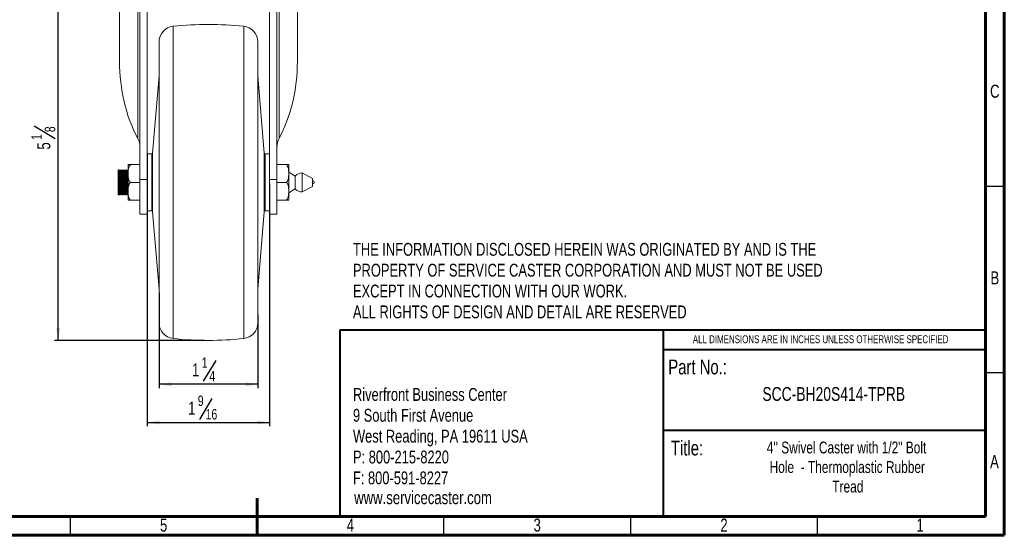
# Model space of a CAD drawing. Header units: inches. Extents: x 0.6 to 16.3, y 0.2 to 11.5.
# Tile 2 of 6: x 6 to 16.3, y 0.2 to 5.6. Entities that reach past the tile are written whole.
import ezdxf

# ---------------------------------------------------------------- set-up
doc = ezdxf.new("R2010")
doc.units = ezdxf.units.IN
doc.header["$MEASUREMENT"] = 0
doc.layers.add('FORMAT', color=7, linetype='Continuous')
doc.styles.add('SLDTEXTSTYLE0', font='TXT', dxfattribs={"width": 0.75})
doc.dimstyles.new('SLDDIMSTYLE0', dxfattribs={"dimtxt": 0.137795, "dimasz": 0.13, "dimexe": 0, "dimexo": 0.0625, "dimgap": 0.034449, "dimtad": 1, "dimdec": 6, "dimlfac": 1.2, "dimrnd": 1e-09, "dimzin": 12, "dimdsep": 46, "dimlunit": 5, "dimtxsty": 'SLDTEXTSTYLE0', "dimsah": 1, "dimcen": 0.09, "dimadec": 0, "dimazin": 3, "dimtfac": 1, "dimtofl": 0, "dimtmove": 0, "dimatfit": 3, "dimfxl": 0, "dimfrac": 2, "dimtolj": 1, "dimtzin": 12, "dimarcsym": 0})

# ---------------------------------------------------------------- blocks, each defined once
blk = doc.blocks.new('SW_NOTE_0')
at = {"layer": 'FORMAT', "color": 0, "char_height": 0.13542, "attachment_point": 1, "style": 'SLDTEXTSTYLE0'}
for s, insert in [('Riverfront Business Center', (0, 0.175)), ('9 South First Avenue', (0, -0.045)), ('West Reading, PA 19611 USA', (0, -0.265)), ('P: 800-215-8220', (0, -0.485)), ('F: 800-591-8227', (0, -0.705))]:
    blk.add_mtext(s, dxfattribs=dict(at, insert=insert))
blk = doc.blocks.new('SW_NOTE_1')
at = {"layer": 'FORMAT', "color": 0, "char_height": 0.125, "attachment_point": 2, "style": 'SLDTEXTSTYLE0'}
for s, insert in [('4\'\' Swivel Caster with 1/2" Bolt', (1.154, 0.161)), ('Hole  - Thermoplastic Rubber', (1.162, -0.045)), ('Tread', (1.168, -0.251))]:
    blk.add_mtext(s, dxfattribs=dict(at, insert=insert))
blk = doc.blocks.new('SW_NOTE_2')
at = {"layer": 'FORMAT', "color": 0, "char_height": 0.13542, "attachment_point": 1, "style": 'SLDTEXTSTYLE0'}
for s, insert in [('THE INFORMATION DISCLOSED HEREIN WAS ORIGINATED BY AND IS THE', (0, 0.175)), ('PROPERTY OF SERVICE CASTER CORPORATION AND MUST NOT BE USED', (0, -0.045)), ('EXCEPT IN CONNECTION WITH OUR WORK.', (0, -0.265)), ('ALL RIGHTS OF DESIGN AND DETAIL ARE RESERVED', (0, -0.485))]:
    blk.add_mtext(s, dxfattribs=dict(at, insert=insert))
blk = doc.blocks.new('_D_1')
at = {"layer": 'FORMAT'}
for p, q in [((7.43, 2.755), (7.43, 1.75)), ((8.472, 2.526), (8.472, 1.75)), ((8.028, 2.042), (7.895, 1.822)), ((8.472, 1.79), (7.43, 1.79))]:
    blk.add_line(p, q, dxfattribs=at)
for points in [[(7.43, 1.79), (7.56, 1.77), (7.56, 1.81)], [(8.472, 1.79), (8.342, 1.81), (8.342, 1.77)]]:
    blk.add_solid(points, dxfattribs=at)
at = {"layer": 'FORMAT', "attachment_point": 1, "style": 'SLDTEXTSTYLE0'}
for s, insert, char_height in [('1', (7.778, 2.011), 0.138), ('1', (7.88, 2.074), 0.11), ('4', (7.961, 1.932), 0.11)]:
    blk.add_mtext(s, dxfattribs=dict(at, insert=insert, char_height=char_height))
blk = doc.blocks.new('_D_2')
at = {"layer": 'FORMAT'}
for p, q in [((7.306, 3.909), (7.306, 1.347)), ((8.595, 3.909), (8.595, 1.347)), ((7.987, 1.64), (7.855, 1.419)), ((7.306, 1.387), (8.595, 1.387))]:
    blk.add_line(p, q, dxfattribs=at)
for points in [[(7.306, 1.387), (7.436, 1.367), (7.436, 1.407)], [(8.595, 1.387), (8.465, 1.407), (8.465, 1.367)]]:
    blk.add_solid(points, dxfattribs=at)
at = {"layer": 'FORMAT', "attachment_point": 1, "style": 'SLDTEXTSTYLE0'}
for s, insert, char_height in [('9', (7.839, 1.671), 0.11), ('1', (7.737, 1.608), 0.138), ('16', (7.921, 1.529), 0.1102)]:
    blk.add_mtext(s, dxfattribs=dict(at, insert=insert, char_height=char_height))
blk = doc.blocks.new('_D_3')
at = {"layer": 'FORMAT'}
for p, q in [((7.703, 6.524), (6.329, 6.524)), ((6.368, 2.253), (6.368, 6.524)), ((6.116, 4.515), (6.336, 4.383)), ((7.911, 2.253), (6.329, 2.253))]:
    blk.add_line(p, q, dxfattribs=at)
for points in [[(6.368, 6.524), (6.348, 6.394), (6.388, 6.394)], [(6.368, 2.253), (6.388, 2.383), (6.348, 2.383)]]:
    blk.add_solid(points, dxfattribs=at)
at = {"layer": 'FORMAT', "attachment_point": 1, "rotation": 90, "style": 'SLDTEXTSTYLE0'}
for s, insert, char_height in [('8', (6.226, 4.449), 0.11), ('1', (6.084, 4.368), 0.11), ('5', (6.147, 4.266), 0.138)]:
    blk.add_mtext(s, dxfattribs=dict(at, insert=insert, char_height=char_height))

msp = doc.modelspace()

# ---------------------------------------------------------------- linework, layer by layer
at = {"color": 7, "linetype": 'Continuous', "lineweight": 60}
for p, q in [((16.33858268, 11.49606299), (16.33858268, 0.19685039)), ((16.14173228, 11.2992126), (16.14173228, 0.39370079)), ((16.14173228, 2.56889764), (16.14173228, 0.39370079)), ((8.46456693, 0.19685039), (8.46456693, 0.59055118)), ((16.14173228, 0.39370079), (0.78740157, 0.39370079)), ((16.14173228, 0.39370079), (8.77165354, 0.39370079)), ((16.33858268, 0.19685039), (0.59055118, 0.19685039))]:
    msp.add_line(p, q, dxfattribs=at)
at = {"color": 7, "linetype": 'Continuous', "lineweight": 15}
for p, q in [((7.01335428, 6.35714776), (7.01335428, 5.19806659)), ((8.88835424, 5.19806659), (8.88835424, 6.35714776)), ((7.20685426, 4.38343335), (7.20685426, 6.3154811)), ((7.22835425, 6.3154811), (7.22835425, 3.94869955)), ((7.30647926, 6.27902276), (7.30647926, 3.94869955)), ((8.59522926, 3.94869955), (8.59522926, 6.27902276)), ((8.67335427, 3.94869955), (8.67335427, 6.3154811)), ((8.69485425, 6.3154811), (8.69485425, 4.38343335)), ((7.43002091, 3.91964767), (7.43002091, 5.40072091)), ((8.47168761, 5.40072091), (8.47168761, 3.91964767)), ((7.43002091, 5.04464769), (7.36294142, 4.2285483)), ((8.53876709, 4.2285483), (8.47168761, 5.04464769)), ((7.35463609, 4.22089776), (7.30814592, 4.22089776)), ((8.59356259, 4.22089776), (8.54707242, 4.22089776)), ((7.00269075, 4.05089766), (6.99835424, 4.05089766)), ((6.99835424, 4.05089766), (6.99835424, 3.78839767)), ((7.02005851, 4.05089766), (7.01783293, 4.05089766)), ((7.03741454, 4.05089766), (7.03525875, 4.05089766)), ((7.05477546, 4.05089766), (7.05260781, 4.05089766)), ((7.07213998, 4.05089766), (7.06989405, 4.05089766)), ((7.0894987, 4.05089766), (7.08733068, 4.05089766)), ((7.10335426, 3.91964767), (7.10335426, 4.09572948)), ((7.13412439, 4.10714759), (7.22835425, 4.10714759)), ((8.76758413, 4.10714759), (8.67335427, 4.10714759)), ((8.79835426, 3.91964767), (8.79835426, 4.09572948)), ((7.01246017, 4.04150084), (7.00817926, 4.04150084)), ((7.02982127, 4.04150084), (7.02554036, 4.04150084)), ((7.04718237, 4.04150084), (7.04290146, 4.04150084)), ((7.06454347, 4.04150084), (7.06026256, 4.04150084)), ((7.08190463, 4.04150084), (7.07762366, 4.04150084)), ((7.09926573, 4.04150084), (7.09498482, 4.04150084)), ((7.22835425, 3.94869955), (7.22835425, 3.58631436)), ((7.22835425, 3.94869955), (7.30647926, 3.94869955)), ((7.30647926, 3.94869955), (7.30647926, 3.58631436)), ((8.59522926, 3.94869955), (8.67335427, 3.94869955)), ((8.59522926, 3.58631436), (8.59522926, 3.94869955)), ((8.67335427, 3.58631436), (8.67335427, 3.94869955)), ((8.86502094, 3.98631447), (8.79835426, 4.02790084)), ((8.86502094, 3.91964767), (8.86502094, 3.98631447)), ((9.04835423, 3.96131445), (8.93955651, 4.01964776)), ((8.93955651, 3.91964767), (8.93955651, 4.01964776)), ((9.04835423, 3.91964767), (9.04835423, 3.96131445)), ((7.10335426, 3.7435661), (7.10335426, 3.91964767)), ((7.13338171, 3.91964767), (7.22835425, 3.91964767)), ((7.43002091, 2.43857442), (7.43002091, 3.91964767)), ((8.47168761, 3.91964767), (8.47168761, 2.43857442)), ((8.7683268, 3.91964767), (8.67335427, 3.91964767)), ((8.79835426, 3.7435661), (8.79835426, 3.91964767)), ((8.79835426, 3.81139474), (8.86502094, 3.8529811)), ((8.86502094, 3.8529811), (8.86502094, 3.91964767)), ((8.93955651, 3.81964758), (8.93955651, 3.91964767)), ((8.93955651, 3.81964758), (9.04835423, 3.87798113)), ((9.04835423, 3.87798113), (9.04835423, 3.91964767)), ((6.99835424, 3.78839767), (7.01137589, 3.78839767)), ((7.01680041, 3.7977945), (7.02108138, 3.7977945)), ((7.02657215, 3.78839767), (7.02873246, 3.78839767)), ((7.03416157, 3.7977945), (7.03844248, 3.7977945)), ((7.0439272, 3.78839767), (7.04609986, 3.78839767)), ((7.05152267, 3.7977945), (7.05580358, 3.7977945)), ((7.06128702, 3.78839767), (7.06345711, 3.78839767)), ((7.06888377, 3.7977945), (7.07316468, 3.7977945)), ((7.07872041, 3.78839767), (7.08081974, 3.78839767)), ((7.08624487, 3.7977945), (7.09052578, 3.7977945)), ((7.09601056, 3.78839767), (7.09818224, 3.78839767)), ((7.13412439, 3.73214774), (7.22835425, 3.73214774)), ((8.76758413, 3.73214774), (8.67335427, 3.73214774)), ((7.22835425, 3.58631436), (7.30647926, 3.58631436)), ((7.30814592, 3.61839781), (7.35463609, 3.61839781)), ((7.36294142, 3.61074728), (7.43002091, 2.79464764)), ((8.47168761, 2.79464764), (8.53876709, 3.61074728)), ((8.54707242, 3.61839781), (8.59356259, 3.61839781)), ((8.59522926, 3.58631436), (8.67335427, 3.58631436))]:
    msp.add_line(p, q, dxfattribs=at)
at = {"color": 8, "linetype": 'Continuous', "lineweight": 15}
for p, q in [((7.5789249, 5.5664384), (7.5789249, 2.27285718)), ((8.32278361, 3.91964767), (8.32278361, 5.5664384)), ((7.30814592, 4.22089776), (7.30814592, 3.61839781)), ((7.35463609, 3.91964767), (7.35463609, 4.22089776)), ((7.36294142, 4.2285483), (7.36294142, 3.61074728)), ((8.53876709, 3.91964767), (8.53876709, 4.2285483)), ((8.54707242, 4.22089776), (8.54707242, 3.91964767)), ((8.59356259, 3.91964767), (8.59356259, 4.22089776)), ((7.35463609, 3.61839781), (7.35463609, 3.91964767)), ((8.32278361, 2.27285718), (8.32278361, 3.91964767)), ((8.53876709, 3.61074728), (8.53876709, 3.91964767)), ((8.54707242, 3.91964767), (8.54707242, 3.61839781)), ((8.59356259, 3.61839781), (8.59356259, 3.91964767))]:
    msp.add_line(p, q, dxfattribs=at)
at = {"color": 7, "linetype": 'Continuous', "lineweight": 30}
for p, q in [((16.33858268, 3.87795276), (16.14173228, 3.87795276)), ((16.33858268, 1.90944882), (16.14173228, 1.90944882)), ((6.49606299, 0.19685039), (6.49606299, 0.39370079)), ((10.43307087, 0.19685039), (10.43307087, 0.39370079)), ((12.4015748, 0.19685039), (12.4015748, 0.39370079)), ((14.37007874, 0.19685039), (14.37007874, 0.39370079))]:
    msp.add_line(p, q, dxfattribs=at)
at = {"color": 7, "linetype": 'Continuous', "lineweight": 40}
for p, q in [((9.33591247, 2.36343871), (16.14173228, 2.36343871)), ((9.33591247, 2.36343871), (9.33591247, 0.39370079)), ((12.74360818, 2.36343871), (12.74360818, 0.39370079)), ((12.74360818, 2.1586001), (16.14173228, 2.1586001)), ((12.74360818, 1.30774736), (16.14173228, 1.30774736))]:
    msp.add_line(p, q, dxfattribs=at)
at = {"color": 7, "linetype": 'Continuous', "lineweight": 15, "flags": 128}
for points in [[(7.30814592, 4.22089776), (7.3065202, 4.22073765), (7.30647926, 4.22072934)], [(8.59522926, 4.22072934), (8.59518831, 4.22073765), (8.59356259, 4.22089776)], [(7.30647926, 3.61856599), (7.3065202, 3.61855768), (7.30814592, 3.61839781)], [(8.59356259, 3.61839781), (8.59518831, 3.61855768), (8.59522926, 3.61856599)]]:
    msp.add_lwpolyline(points, dxfattribs=at)
at = {"color": 7, "linetype": 'Continuous', "lineweight": 15}
for centre, radius, start, end in [((7.59668759, 5.40072095), 0.16666667, 96.117982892, 180), ((7.95085426, 2.09651521), 3.48979917, 83.882017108, 96.117982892), ((8.30502092, 5.40072095), 0.16666667, 0, 83.882017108), ((7.35463611, 4.22923104), 0.00833333, 270, 355.301122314), ((8.5470724, 4.22923104), 0.00833333, 184.698877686, 270), ((7.14502092, 4.09572941), 0.04166667, 164.074837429, 180), ((8.75668759, 4.09572941), 0.04166667, 0, 15.933964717), ((8.93955652, 3.91964771), 0.1, 90, 138.189685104), ((8.93955652, 3.91964771), 0.1, 221.810314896, 270), ((9.04835426, 3.91964771), 0.01659717, 0, 90), ((9.04835426, 3.91964771), 0.01659717, 270, 0), ((7.14502092, 3.74356601), 0.04166667, 180, 195.934926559), ((8.75668759, 3.74356601), 0.04166667, 344.0740688, 0), ((7.35463611, 3.61006438), 0.00833333, 4.698877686, 90), ((8.5470724, 3.61006438), 0.00833333, 90, 175.301122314), ((7.59668759, 2.43857447), 0.16666667, 180, 263.882017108), ((8.30502092, 2.43857447), 0.16666667, 276.117982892, 0), ((7.95085426, 5.74278021), 3.48979917, 263.882017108, 276.117982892)]:
    msp.add_arc(centre, radius, start, end, dxfattribs=at)
for centre, major_axis, start_param, end_param in [((7.95085426, 5.1980665), (0, 1.33888876), 1.5707963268, 2.2248895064), ((7.95085426, 5.1980665), (0, 1.33888876), 4.0582958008, 4.7123889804), ((7.12418759, 4.29291843), (0, 0.14876542), 4.7123889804, 5.36648216), ((8.77752092, 4.29291843), (0, 0.14876542), 0.9167031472, 1.5707963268)]:
    msp.add_ellipse(centre, major_axis=major_axis, ratio=0.7002075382, start_param=start_param, end_param=end_param, dxfattribs=at)
for points, knots in [([(7.00280772, 4.04884386), (7.00307262, 4.04819841), (7.00369456, 4.04668299), (7.0045323, 4.02335903), (7.00562622, 3.98553016), (7.00670789, 3.93772434), (7.00764269, 3.88766755), (7.00876335, 3.84179657), (7.00980022, 3.80775837), (7.01061322, 3.78931749), (7.0111744, 3.7903983), (7.01137589, 3.79078636)], [0, 0, 0, 0, 0.087771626, 0.2060753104, 0.3287265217, 0.451087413, 0.5694987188, 0.6928272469, 0.8140084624, 0.9332209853, 1, 1, 1, 1]), ([(7.00824263, 4.04139108), (7.00733694, 4.04295843), (7.00552548, 4.04609325), (7.00371423, 4.0492282), (7.00280858, 4.05079573)], [0, 0, 0, 0, 0.4999806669, 1, 1, 1, 1]), ([(7.01777146, 4.05079573), (7.0168658, 4.0492282), (7.01505455, 4.04609325), (7.01324309, 4.04295843), (7.0123374, 4.04139108)], [0, 0, 0, 0, 0.5000193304, 1, 1, 1, 1]), ([(7.017723, 4.05036673), (7.01787311, 4.05048506), (7.01822204, 4.05076011), (7.01878235, 4.04426855), (7.01926634, 4.03447757), (7.01962382, 4.0249876), (7.01984624, 4.01843823), (7.02027296, 4.00468026), (7.02090578, 3.98033507), (7.02173681, 3.94291673), (7.02256626, 3.90343087), (7.02339338, 3.86539627), (7.02421825, 3.83204963), (7.02504087, 3.80670168), (7.02582574, 3.790888), (7.02633524, 3.78963696), (7.02657215, 3.78905522)], [0, 0, 0, 0, 0.05085567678, 0.11821212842, 0.1893208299, 0.21390661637, 0.23891180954, 0.26433579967, 0.35782319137, 0.45131036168, 0.54479758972, 0.63828443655, 0.73177089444, 0.82525747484, 0.91874411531, 1, 1, 1, 1]), ([(7.02005851, 4.05005018), (7.02009447, 4.0503265), (7.02048901, 4.05335817), (7.02124145, 4.0414881), (7.0221792, 4.01461318), (7.02330662, 3.97267208), (7.02432657, 3.92370061), (7.02530446, 3.87414625), (7.02643876, 3.83068751), (7.02740392, 3.80102728), (7.02818205, 3.78707811), (7.02863702, 3.78969153), (7.02873246, 3.79023978)], [0, 0, 0, 0, 0.01208355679, 0.13257565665, 0.2496647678, 0.37156275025, 0.4907772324, 0.60886740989, 0.73091670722, 0.84869860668, 0.96825929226, 1, 1, 1, 1]), ([(7.02560373, 4.04139108), (7.02469804, 4.04295843), (7.02288658, 4.04609325), (7.02107533, 4.0492282), (7.02016967, 4.05079573)], [0, 0, 0, 0, 0.4999806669, 1, 1, 1, 1]), ([(7.03513256, 4.05079573), (7.0342269, 4.0492282), (7.03241565, 4.04609325), (7.03060419, 4.04295843), (7.0296985, 4.04139108)], [0, 0, 0, 0, 0.5000193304, 1, 1, 1, 1]), ([(7.03525875, 4.04845691), (7.03541466, 4.04903817), (7.03588931, 4.05080781), (7.03663926, 4.03632855), (7.03746769, 4.01239918), (7.03817121, 3.98491121), (7.03874963, 3.95927455), (7.03914213, 3.94076577), (7.03938343, 3.92916374), (7.03950986, 3.92303873), (7.03961629, 3.91784817), (7.03970285, 3.91359992), (7.03997201, 3.9001631), (7.040455, 3.87637831), (7.04119793, 3.84400688), (7.04201846, 3.81500663), (7.04291656, 3.79470984), (7.04356576, 3.78726525), (7.04390982, 3.78853404), (7.0439272, 3.78859811)], [0, 0, 0, 0, 0.0536438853, 0.1633166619, 0.2588766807, 0.3402756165, 0.4074735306, 0.4604363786, 0.4776398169, 0.4925566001, 0.505186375, 0.5155280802, 0.5235824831, 0.6034790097, 0.6905039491, 0.7846464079, 0.8858952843, 0.994237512, 1, 1, 1, 1]), ([(7.03753059, 4.04892037), (7.03771555, 4.04886052), (7.03821986, 4.04869734), (7.03894742, 4.03247019), (7.03985288, 4.00357546), (7.04084972, 3.9645094), (7.04173718, 3.92080092), (7.04261334, 3.87696314), (7.04361004, 3.83756785), (7.04452473, 3.80795239), (7.04529664, 3.79048505), (7.04585796, 3.79007381), (7.04609986, 3.78989659)], [0, 0, 0, 0, 0.0613047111, 0.1671493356, 0.2742654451, 0.3841920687, 0.4908134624, 0.5971127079, 0.7070175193, 0.8144237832, 0.9200282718, 1, 1, 1, 1]), ([(7.04296489, 4.04139108), (7.04205918, 4.04295843), (7.04024767, 4.04609324), (7.03843643, 4.04922819), (7.03753077, 4.05079573)], [0, 0, 0, 0, 0.4999820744, 1, 1, 1, 1]), ([(7.05249372, 4.05079573), (7.05158803, 4.0492282), (7.04977674, 4.04609327), (7.04796529, 4.04295843), (7.0470596, 4.04139108)], [0, 0, 0, 0, 0.5000207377, 1, 1, 1, 1]), ([(7.05249408, 4.05061509), (7.05264418, 4.05063565), (7.05308177, 4.05069559), (7.05379906, 4.04141088), (7.05463257, 4.02043339), (7.05544655, 3.99056214), (7.05624021, 3.95480121), (7.05687274, 3.92325226), (7.05734819, 3.89933568), (7.05781255, 3.87687451), (7.05843375, 3.84911495), (7.05924147, 3.81919022), (7.06012761, 3.79765189), (7.06082008, 3.78689542), (7.06121562, 3.78938265), (7.06128702, 3.78983157)], [0, 0, 0, 0, 0.0491156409, 0.1431938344, 0.2367807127, 0.3298760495, 0.4224801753, 0.5145927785, 0.5554369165, 0.595282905, 0.6800975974, 0.7719438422, 0.8708094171, 0.9766823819, 1, 1, 1, 1]), ([(7.05489126, 4.04937039), (7.05513825, 4.04867757), (7.05570266, 4.04709436), (7.05646299, 4.02789419), (7.0573686, 3.99792382), (7.05828304, 3.96095668), (7.0590728, 3.92223638), (7.05984015, 3.88328399), (7.06071507, 3.84725147), (7.0615724, 3.81757516), (7.06230533, 3.79765956), (7.06296266, 3.7880163), (7.06335327, 3.78940788), (7.06345711, 3.78977779)], [0, 0, 0, 0, 0.08176297, 0.1868409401, 0.2948899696, 0.3926201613, 0.4873503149, 0.5814207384, 0.6789981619, 0.7758256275, 0.8689494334, 0.9651643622, 1, 1, 1, 1]), ([(7.06032599, 4.04139108), (7.0594203, 4.04295843), (7.05760885, 4.04609327), (7.05579756, 4.0492282), (7.05489187, 4.05079573)], [0, 0, 0, 0, 0.49997925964, 1, 1, 1, 1]), ([(7.06985482, 4.05079573), (7.06894916, 4.04922819), (7.06713792, 4.04609324), (7.06532641, 4.04295843), (7.0644207, 4.04139108)], [0, 0, 0, 0, 0.5000179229, 1, 1, 1, 1]), ([(7.06978313, 4.04948577), (7.06987786, 4.05002053), (7.07024536, 4.05209518), (7.0708901, 4.04380611), (7.07171702, 4.02522618), (7.0725488, 3.9966173), (7.07338396, 3.96149957), (7.07401545, 3.93228532), (7.07446354, 3.91154074), (7.07484622, 3.89392428), (7.07536559, 3.87058491), (7.07598392, 3.84521365), (7.0767576, 3.8174746), (7.07766946, 3.79585722), (7.07838177, 3.7858256), (7.07871896, 3.78841979), (7.07872041, 3.78843092)], [0, 0, 0, 0, 0.0324241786, 0.1257933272, 0.2191632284, 0.3125326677, 0.4059030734, 0.4992733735, 0.5226966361, 0.555439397, 0.626791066, 0.6955585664, 0.7617402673, 0.8857332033, 0.9995098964, 1, 1, 1, 1]), ([(7.07225273, 4.05041929), (7.07252475, 4.04908795), (7.07307725, 4.04638386), (7.0737985, 4.02846584), (7.07462475, 4.00162939), (7.07550311, 3.96699925), (7.07631908, 3.92858014), (7.07706502, 3.88946739), (7.07793395, 3.85273746), (7.07880183, 3.82181801), (7.07954607, 3.80019132), (7.08022991, 3.78884914), (7.08066796, 3.78963105), (7.08081974, 3.78990197)], [0, 0, 0, 0, 0.0904309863, 0.1836736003, 0.2794182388, 0.3771813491, 0.472620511, 0.5660425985, 0.6632765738, 0.760470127, 0.8538417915, 0.9493593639, 1, 1, 1, 1]), ([(7.07768709, 4.04139108), (7.0767814, 4.04295843), (7.07496994, 4.04609325), (7.07315869, 4.0492282), (7.07225303, 4.05079573)], [0, 0, 0, 0, 0.4999806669, 1, 1, 1, 1]), ([(7.08721592, 4.05079573), (7.08631026, 4.0492282), (7.08449901, 4.04609325), (7.08268755, 4.04295843), (7.08178186, 4.04139108)], [0, 0, 0, 0, 0.5000193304, 1, 1, 1, 1]), ([(7.08733068, 4.05059724), (7.08734276, 4.05069932), (7.08750561, 4.05207548), (7.08781265, 4.04907512), (7.08838694, 4.04345945), (7.08908767, 4.02820046), (7.08990791, 4.0010326), (7.09070779, 3.96682451), (7.0913602, 3.93506356), (7.09184808, 3.91046999), (7.0923109, 3.88747763), (7.09291158, 3.85947432), (7.09369393, 3.82846421), (7.09455434, 3.80289286), (7.09532574, 3.79125108), (7.09581907, 3.78779259), (7.09599823, 3.78849595), (7.09601056, 3.78854434)], [0, 0, 0, 0, 0.0040041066, 0.0539804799, 0.1017425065, 0.1966237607, 0.2910046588, 0.384884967, 0.4782638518, 0.5246416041, 0.5638076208, 0.6473402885, 0.7379940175, 0.8357580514, 0.9406195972, 0.9959151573, 1, 1, 1, 1]), ([(7.08961364, 4.04973241), (7.08983929, 4.0490701), (7.09034755, 4.04757829), (7.09104186, 4.03192436), (7.09184476, 4.00659479), (7.0927226, 3.97294413), (7.09355984, 3.93492407), (7.0942941, 3.89572236), (7.0951527, 3.85838532), (7.0960272, 3.82627396), (7.09679193, 3.80301021), (7.09749723, 3.78975981), (7.09798237, 3.78972234), (7.09818224, 3.7897069)], [0, 0, 0, 0, 0.0748344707, 0.168561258, 0.2635966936, 0.3613327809, 0.4574358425, 0.55053611, 0.6473703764, 0.744875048, 0.8388223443, 0.9335973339, 1, 1, 1, 1]), ([(7.09504819, 4.04139108), (7.0941425, 4.04295843), (7.09233104, 4.04609325), (7.09051979, 4.0492282), (7.08961413, 4.05079573)], [0, 0, 0, 0, 0.4999806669, 1, 1, 1, 1]), ([(7.10457702, 4.05079573), (7.10367136, 4.0492282), (7.10186011, 4.04609325), (7.10004865, 4.04295843), (7.09914296, 4.04139108)], [0, 0, 0, 0, 0.5000193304, 1, 1, 1, 1]), ([(7.13338168, 3.91964771), (7.12909959, 3.92180543), (7.1256675, 3.92481442), (7.11985867, 3.93165972), (7.1175994, 3.93537694), (7.1138315, 3.94315411), (7.11234826, 3.94720354), (7.10995358, 3.95530864), (7.10902942, 3.95940072), (7.1067915, 3.97175429), (7.1059979, 3.98009529), (7.10502052, 3.99684799), (7.10484237, 4.00521772), (7.10485439, 4.02194931), (7.10504481, 4.03031117), (7.10605726, 4.04702141), (7.10687636, 4.05540043), (7.10997559, 4.07198059), (7.11224913, 4.0802542), (7.11799027, 4.09172652), (7.12029949, 4.09541079), (7.126234, 4.10214953), (7.12979375, 4.10512123), (7.1341244, 4.10714771)], [0, 0, 0, 0, 0.0625, 0.0625, 0.125, 0.125, 0.1875, 0.1875, 0.25, 0.25, 0.375, 0.375, 0.5, 0.5, 0.625, 0.625, 0.75, 0.75, 0.875, 0.875, 0.9375, 0.9375, 1, 1, 1, 1]), ([(7.13412439, 4.10714759), (7.13218519, 4.10714759), (7.12635777, 4.10714759), (7.11716097, 4.10714759), (7.1090834, 4.10714759), (7.10541806, 4.10714759), (7.10511494, 4.10714759), (7.10496305, 4.10714759)], [0, 0, 0, 0, 0.05971961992, 0.17946191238, 0.39577221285, 0.6972287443, 1, 1, 1, 1]), ([(8.76832683, 3.91964771), (8.77260893, 3.92180543), (8.77604101, 3.92481442), (8.78184985, 3.93165972), (8.78410912, 3.93537694), (8.78787701, 3.94315411), (8.78936026, 3.94720354), (8.79175493, 3.95530864), (8.7926791, 3.95940072), (8.79491701, 3.97175429), (8.79571061, 3.98009529), (8.796688, 3.99684799), (8.79686614, 4.00521772), (8.79685412, 4.02194931), (8.7966637, 4.03031117), (8.79565126, 4.04702141), (8.79483215, 4.05540043), (8.79173292, 4.07198059), (8.78945938, 4.0802542), (8.78371824, 4.09172652), (8.78140903, 4.09541079), (8.77547451, 4.10214953), (8.77191476, 4.10512123), (8.76758412, 4.10714771)], [0, 0, 0, 0, 0.0625, 0.0625, 0.125, 0.125, 0.1875, 0.1875, 0.25, 0.25, 0.375, 0.375, 0.5, 0.5, 0.625, 0.625, 0.75, 0.75, 0.875, 0.875, 0.9375, 0.9375, 1, 1, 1, 1]), ([(8.76758413, 4.10714759), (8.76952332, 4.10714759), (8.77535074, 4.10714759), (8.78454755, 4.10714759), (8.79262509, 4.10714759), (8.79629014, 4.10714759), (8.79659324, 4.10714759), (8.7967451, 4.10714759)], [0, 0, 0, 0, 0.059725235, 0.1794787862, 0.3958094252, 0.6972943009, 1, 1, 1, 1]), ([(7.00823548, 4.03958148), (7.00849954, 4.03898291), (7.00912062, 4.03757504), (7.00995759, 4.01593211), (7.01105165, 3.98081386), (7.01213319, 3.93643021), (7.01306799, 3.88995698), (7.01418878, 3.84737055), (7.01522552, 3.81576854), (7.01603851, 3.79864898), (7.01659976, 3.79965196), (7.01680127, 3.80001207)], [0, 0, 0, 0, 0.0875212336, 0.2058565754, 0.3285417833, 0.4509367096, 0.5693805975, 0.6927429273, 0.8139579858, 0.9332025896, 1, 1, 1, 1]), ([(7.01245638, 4.04019674), (7.01276166, 4.03957161), (7.01342459, 4.03821411), (7.0142985, 4.01600612), (7.01539169, 3.98079431), (7.01647354, 3.93643323), (7.01740835, 3.88996348), (7.0185288, 3.84734012), (7.01956652, 3.81588029), (7.02034058, 3.79910037), (7.02085931, 3.79985797), (7.02101905, 3.80009127)], [0, 0, 0, 0, 0.1010337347, 0.2193987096, 0.3421146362, 0.464540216, 0.5830137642, 0.7064069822, 0.8276523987, 0.9469268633, 1, 1, 1, 1]), ([(7.0255975, 4.04135539), (7.02595693, 4.03907972), (7.02666754, 4.0345806), (7.02760488, 4.00729714), (7.02873184, 3.96901328), (7.02975191, 3.92337451), (7.03072975, 3.87741381), (7.03186419, 3.8370545), (7.03282919, 3.80951941), (7.03360763, 3.79656855), (7.03406281, 3.79899679), (7.03415846, 3.79950705)], [0, 0, 0, 0, 0.1213770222, 0.2399681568, 0.3634305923, 0.4841749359, 0.6037792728, 0.7273958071, 0.8466888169, 0.9677836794, 1, 1, 1, 1]), ([(7.02982353, 4.04071007), (7.02985969, 4.04096808), (7.03025448, 4.04378474), (7.03100705, 4.03276633), (7.03194483, 4.0078133), (7.03307224, 3.96887694), (7.03409218, 3.92340705), (7.03507011, 3.87741705), (7.03620429, 3.83700742), (7.03716991, 3.80969928), (7.03790719, 3.79679096), (7.03832072, 3.79877073), (7.03837495, 3.79903039)], [0, 0, 0, 0, 0.0123183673, 0.1344749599, 0.2531811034, 0.3767632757, 0.4976247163, 0.6173450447, 0.7410801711, 0.86048993, 0.9817022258, 1, 1, 1, 1]), ([(7.04296129, 4.03965139), (7.04314441, 4.03959398), (7.04364684, 4.03943646), (7.04437273, 4.0243888), (7.04527819, 3.99756738), (7.04627512, 3.96129736), (7.04716256, 3.9207185), (7.04803872, 3.88001909), (7.04903543, 3.84344436), (7.04995002, 3.81594972), (7.05072204, 3.79973302), (7.05128335, 3.79935098), (7.05152524, 3.79918635)], [0, 0, 0, 0, 0.0607402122, 0.1666484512, 0.2738290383, 0.3838220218, 0.4905070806, 0.5968702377, 0.7068426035, 0.8143121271, 0.9199799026, 1, 1, 1, 1]), ([(7.04718017, 4.03995817), (7.04740478, 4.03994835), (7.04794929, 4.03992454), (7.04871357, 4.02446965), (7.04961837, 3.99754506), (7.05061538, 3.96130367), (7.05150279, 3.92071552), (7.05237901, 3.88002498), (7.0533755, 3.84342336), (7.05429092, 3.81602486), (7.05502482, 3.80025195), (7.05554417, 3.79976849), (7.05574467, 3.79958185)], [0, 0, 0, 0, 0.0743595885, 0.1802627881, 0.2874378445, 0.3974261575, 0.50410614, 0.610464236, 0.7204312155, 0.8278958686, 0.9335586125, 1, 1, 1, 1]), ([(7.06031946, 4.04006768), (7.06056545, 4.03942576), (7.06112883, 4.03795564), (7.06188828, 4.02014277), (7.062794, 3.9923199), (7.06370843, 3.95799915), (7.06449811, 3.92205099), (7.06526545, 3.88588725), (7.06614047, 3.85243454), (7.06699779, 3.82488319), (7.06773063, 3.80639274), (7.06838818, 3.79743956), (7.068779, 3.79873262), (7.06888304, 3.79907684)], [0, 0, 0, 0, 0.08146424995, 0.18656814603, 0.29464425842, 0.39239947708, 0.48715330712, 0.5812474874, 0.67884953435, 0.77570130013, 0.86884817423, 0.96508687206, 1, 1, 1, 1]), ([(7.06454108, 4.040691), (7.06482801, 4.04000208), (7.06543289, 4.0385497), (7.06622902, 4.02020485), (7.06713413, 3.99230488), (7.06804868, 3.9580027), (7.06883843, 3.92205067), (7.06960577, 3.88588521), (7.07048072, 3.85244408), (7.07133798, 3.82484987), (7.07207108, 3.80651339), (7.07268753, 3.79768019), (7.0730369, 3.79867241), (7.0730996, 3.79885048)], [0, 0, 0, 0, 0.094887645, 0.2000426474, 0.3081713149, 0.4059740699, 0.5007739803, 0.5949138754, 0.69256233, 0.7894619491, 0.8826541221, 0.9789399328, 1, 1, 1, 1]), ([(7.07768043, 4.04103982), (7.07795166, 4.03980638), (7.07850336, 4.03729745), (7.07922379, 4.02067409), (7.08005009, 3.99576003), (7.08092841, 3.96360901), (7.08174447, 3.92794064), (7.08249043, 3.891628), (7.08335923, 3.85752795), (7.08422723, 3.82882235), (7.08497146, 3.80874367), (7.08565523, 3.79821334), (7.08609328, 3.7989396), (7.08624506, 3.79919124)], [0, 0, 0, 0, 0.0901912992, 0.1834577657, 0.2792278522, 0.3770171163, 0.4724818, 0.5659277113, 0.6631876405, 0.7604070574, 0.8538033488, 0.9493459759, 1, 1, 1, 1]), ([(7.08190506, 4.04117206), (7.08192332, 4.0412806), (7.08222806, 4.04309209), (7.08282726, 4.03641967), (7.08356372, 4.0210235), (7.08439049, 3.99566302), (7.0852687, 3.96363452), (7.08608471, 3.92793469), (7.08683064, 3.89162835), (7.08769961, 3.85753481), (7.08856736, 3.8287971), (7.08931199, 3.80883502), (7.08995561, 3.79855604), (7.09035226, 3.79907487), (7.0904629, 3.79921959)], [0, 0, 0, 0, 0.0061921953, 0.1033447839, 0.1966677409, 0.2924955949, 0.3903442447, 0.4858661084, 0.5793686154, 0.6766868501, 0.7739659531, 0.8674188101, 0.9630193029, 1, 1, 1, 1]), ([(7.09504233, 4.04040183), (7.09526684, 4.03978861), (7.09577397, 4.03840349), (7.09646721, 4.02388445), (7.09727023, 4.00036872), (7.09814768, 3.96913328), (7.09880324, 3.94152117), (7.09914161, 3.92561474), (7.09922307, 3.92178531)], [0, 0, 0, 0, 0.1527275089, 0.3449738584, 0.5399036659, 0.7403755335, 0.9374960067, 1, 1, 1, 1]), ([(7.09926426, 4.04100804), (7.0995294, 4.04033757), (7.1000776, 4.03895127), (7.10080779, 4.02393583), (7.10161072, 4.00035806), (7.10248655, 3.96912233), (7.10307093, 3.94473949), (7.10334189, 3.93210166), (7.10335426, 3.93152484)], [0, 0, 0, 0, 0.1848242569, 0.3821489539, 0.5822285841, 0.7879961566, 0.9903236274, 1, 1, 1, 1]), ([(7.1341244, 3.73214771), (7.12976838, 3.73418606), (7.12624882, 3.73713201), (7.12030839, 3.74387158), (7.11799134, 3.74755975), (7.11412078, 3.75530825), (7.11260449, 3.75933062), (7.11014643, 3.76740579), (7.10919518, 3.77148991), (7.10688778, 3.7838338), (7.10606303, 3.79220646), (7.10504654, 3.80892824), (7.10485591, 3.81727846), (7.104841, 3.83396658), (7.10501726, 3.84230448), (7.10597891, 3.85895979), (7.10675638, 3.86727748), (7.10973633, 3.88386499), (7.11191813, 3.89218033), (7.11758947, 3.9039038), (7.11986414, 3.90763131), (7.12557542, 3.91438318), (7.1290989, 3.91748965), (7.13338168, 3.91964771)], [0, 0, 0, 0, 0.0625, 0.0625, 0.125, 0.125, 0.1875, 0.1875, 0.25, 0.25, 0.375, 0.375, 0.5, 0.5, 0.625, 0.625, 0.75, 0.75, 0.875, 0.875, 0.9375, 0.9375, 1, 1, 1, 1]), ([(8.76758412, 3.73214771), (8.77194013, 3.73418606), (8.77545969, 3.73713201), (8.78140012, 3.74387158), (8.78371717, 3.74755975), (8.78758773, 3.75530825), (8.78910402, 3.75933062), (8.79156208, 3.76740579), (8.79251333, 3.77148991), (8.79482073, 3.7838338), (8.79564549, 3.79220646), (8.79666198, 3.80892824), (8.7968526, 3.81727846), (8.79686752, 3.83396658), (8.79669125, 3.84230448), (8.7957296, 3.85895979), (8.79495214, 3.86727748), (8.79197218, 3.88386499), (8.78979038, 3.89218033), (8.78411904, 3.9039038), (8.78184437, 3.90763131), (8.77613309, 3.91438318), (8.77260961, 3.91748965), (8.76832683, 3.91964771)], [0, 0, 0, 0, 0.0625, 0.0625, 0.125, 0.125, 0.1875, 0.1875, 0.25, 0.25, 0.375, 0.375, 0.5, 0.5, 0.625, 0.625, 0.75, 0.75, 0.875, 0.875, 0.9375, 0.9375, 1, 1, 1, 1]), ([(7.01148912, 3.78849985), (7.01239478, 3.79006738), (7.01420603, 3.79320233), (7.01601749, 3.79633715), (7.01692318, 3.7979045)], [0, 0, 0, 0, 0.5000193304, 1, 1, 1, 1]), ([(7.02101795, 3.7979045), (7.02192364, 3.79633715), (7.0237351, 3.79320233), (7.02554635, 3.79006738), (7.02645201, 3.78849985)], [0, 0, 0, 0, 0.4999806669, 1, 1, 1, 1]), ([(7.02885022, 3.78849985), (7.02975588, 3.79006738), (7.03156713, 3.79320234), (7.03337863, 3.79633715), (7.03428434, 3.7979045)], [0, 0, 0, 0, 0.5000179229, 1, 1, 1, 1]), ([(7.03837905, 3.7979045), (7.03928474, 3.79633714), (7.04109619, 3.79320231), (7.04290748, 3.79006738), (7.04381317, 3.78849985)], [0, 0, 0, 0, 0.49997925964, 1, 1, 1, 1]), ([(7.04621132, 3.78849985), (7.04711701, 3.79006738), (7.0489283, 3.79320231), (7.05073975, 3.79633714), (7.05164544, 3.7979045)], [0, 0, 0, 0, 0.5000207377, 1, 1, 1, 1]), ([(7.05574015, 3.7979045), (7.05664587, 3.79633715), (7.05845737, 3.79320234), (7.06026861, 3.79006738), (7.06117427, 3.78849985)], [0, 0, 0, 0, 0.4999820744, 1, 1, 1, 1]), ([(7.06357248, 3.78849985), (7.06447814, 3.79006738), (7.06628939, 3.79320233), (7.06810085, 3.79633715), (7.06900654, 3.7979045)], [0, 0, 0, 0, 0.5000193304, 1, 1, 1, 1]), ([(7.07310131, 3.7979045), (7.074007, 3.79633715), (7.07581846, 3.79320233), (7.07762971, 3.79006738), (7.07853537, 3.78849985)], [0, 0, 0, 0, 0.4999806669, 1, 1, 1, 1]), ([(7.08093358, 3.78849985), (7.08183924, 3.79006738), (7.08365049, 3.79320233), (7.08546195, 3.79633715), (7.08636764, 3.7979045)], [0, 0, 0, 0, 0.5000193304, 1, 1, 1, 1]), ([(7.09046241, 3.7979045), (7.0913681, 3.79633715), (7.09317956, 3.79320233), (7.09499081, 3.79006738), (7.09589647, 3.78849985)], [0, 0, 0, 0, 0.4999806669, 1, 1, 1, 1]), ([(7.09829468, 3.78849985), (7.09920033, 3.79006739), (7.10099038, 3.79316571), (7.10278079, 3.79626382), (7.10366537, 3.7977945)], [0, 0, 0, 0, 0.5059324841, 1, 1, 1, 1]), ([(7.1049669, 3.73214774), (7.10517493, 3.73214774), (7.10559758, 3.73214774), (7.11085575, 3.73214774), (7.12241719, 3.73214774), (7.1304735, 3.73214774), (7.13359732, 3.73214774), (7.13412439, 3.73214774)], [0, 0, 0, 0, 0.3564744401, 0.7242349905, 0.9066836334, 0.9842553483, 1, 1, 1, 1]), ([(8.7967421, 3.73214774), (8.79653405, 3.73214774), (8.79611144, 3.73214774), (8.79085279, 3.73214774), (8.77929132, 3.73214774), (8.77123501, 3.73214774), (8.76811119, 3.73214774), (8.76758413, 3.73214774)], [0, 0, 0, 0, 0.3565492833, 0.7242670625, 0.9066944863, 0.9842571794, 1, 1, 1, 1])]:
    msp.add_open_spline(points, degree=3, knots=knots, dxfattribs=at)

# ---------------------------------------------------------------- block references
at = {"layer": 'FORMAT'}
for name, p in [('SW_NOTE_2', (9.47398463, 3.10651057)), ('SW_NOTE_0', (9.47398463, 1.57569456)), ('SW_NOTE_1', (13.52173703, 1.02477312))]:
    msp.add_blockref(name, p, dxfattribs=at)

# ---------------------------------------------------------------- texts
at = {"color": 7, "linetype": 'Continuous', "lineweight": 0, "char_height": 0.13779528, "attachment_point": 2, "style": 'SLDTEXTSTYLE0'}
for s, insert in [('C', (16.23872211, 4.9503573)), ('B', (16.23910488, 2.98185337)), ('A', (16.23465524, 1.04287699)), ('5', (7.47892744, 0.37358565)), ('4', (9.44743137, 0.37358565)), ('3', (11.41593531, 0.37358565)), ('2', (13.38443925, 0.37358565)), ('1', (15.45136838, 0.37358565))]:
    msp.add_mtext(s, dxfattribs=dict(at, insert=insert))
at = {"layer": 'FORMAT', "style": 'SLDTEXTSTYLE0'}
for s, insert, char_height, attachment_point in [('ALL DIMENSIONS ARE IN INCHES UNLESS OTHERWISE SPECIFIED', (14.40277655, 2.30707718), 0.0833333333, 2), ('Part No.:', (12.79701821, 2.05106657), 0.15625, 1), ('SCC-BH20S414-TPRB', (14.54079231, 1.76061647), 0.1458333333, 2), ('Title:', (12.82499383, 1.19534505), 0.15625, 1), ('www.servicecaster.com', (9.48717648, 0.66345164), 0.1377952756, 1)]:
    msp.add_mtext(s, dxfattribs=dict(at, insert=insert, char_height=char_height, attachment_point=attachment_point))

# ---------------------------------------------------------------- dimensions: what is measured, and where the dimension line sits
at = {"layer": 'FORMAT'}
dim = msp.add_linear_dim(base=(6.36828336, 6.52381438), p1=(7.95085426, 2.25298104), p2=(7.74252092, 6.52381438), angle=90, dimstyle='SLDDIMSTYLE0', dxfattribs=at)
dim.commit()
dim.dimension.update_dxf_attribs({"geometry": '_D_3', "text_midpoint": (6.36828336, 4.39808281), "dimtype": 160})
for base, p1, p2, picture, middle in [((8.59522926, 1.38683931), (7.30647926, 3.94869962), (8.59522926, 3.94869962), '_D_2', (7.91055858, 1.38683931)), ((7.43002092, 1.78950084), (8.47168759, 2.56548104), (7.43002092, 2.79464771), '_D_1', (7.91055858, 1.78950084))]:
    dim = msp.add_linear_dim(base=base, p1=p1, p2=p2, dimstyle='SLDDIMSTYLE0', dxfattribs=at)
    dim.commit()
    dim.dimension.update_dxf_attribs({"geometry": picture, "text_midpoint": middle, "dimtype": 160})

doc.saveas('drawing.dxf')
